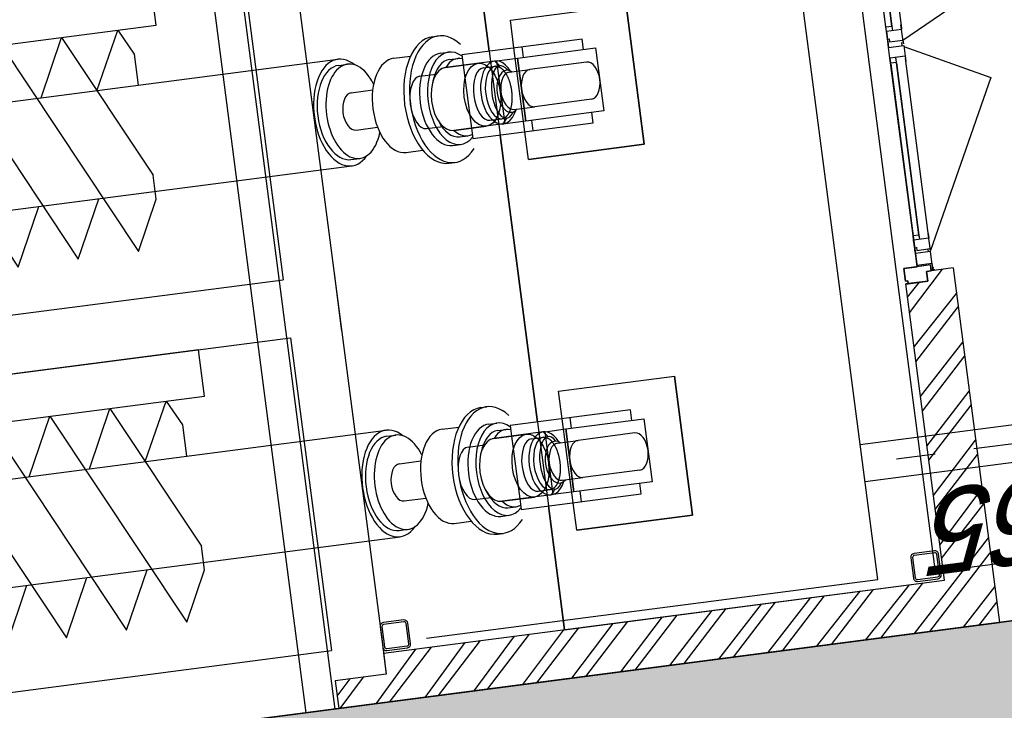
# Model space of a CAD drawing. Extents: x 117893332 to 118394757, y 454959407 to 455669244.
# Tile 209 of 256: x 118207314 to 118211527, y 455256194 to 455259149. Entities that reach past the tile are written whole.
import ezdxf

# ---------------------------------------------------------------- set-up
doc = ezdxf.new("R2010")
doc.units = 0
doc.header["$LTSCALE"] = 200
doc.linetypes.add('Tauw_HIDDEN3', pattern=[2.8, 2, -0.8])
doc.linetypes.add('Tauw_L_Center2', pattern=[6.4990000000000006, 4, -0.833, 0.833, -0.833])
doc.layers.get('0').update_dxf_attribs({"linetype": 'CONTINUOUS'})
for name, color, linetype in [('ME_N_A_EB00----aandrijving~-_-----', 135, 'CONTINUOUS'), ('ME_N_A_EB00----vijzel~-_-----', 135, 'CONTINUOUS'), ('ME_N_H_EB00----aandrijving~-_-----', 135, 'Tauw_HIDDEN3'), ('ZU_N_-_AL999---LS_pvc160_zbr34__18_^200~N_-----', 7, 'CONTINUOUS'), ('ZU_N_-_DX1AMA--_maatvoering_ANG__18_^200', 7, 'CONTINUOUS'), ('ZU_N_-_EL999---LS_pvc160_zbr34~H_-----', 2, 'Tauw_L_Center2'), ('ZU_N_-_EL999---LS_pvc160_zbr34~W_-----', 8, 'CONTINUOUS'), ('ZU_N_A_EV02----_kant verharding ov betontegels-halfsteensverband~k_-----', 253, 'CONTINUOUS'), ('ZU_N_A_HV01----_arcering verharding gv asfalt~v_-----', 253, 'CONTINUOUS'), ('ZU_N_A_HV01----_arcering verharding ov grind~v_-----', 253, 'CONTINUOUS'), ('ZU_N_A_HV02----molgoot ov betonstraatsteen~v_-----', 253, 'CONTINUOUS'), ('ZU_N_D_EB00----ONDERDEEL~-_-----', 2, 'CONTINUOUS'), ('ZU_N_D_EB00--F-METSELWERK~-_-----', 7, 'CONTINUOUS')]:
    doc.layers.add(name, color=color, linetype=linetype)
doc.layers.add('ZU_N_-_DX1AMA--_maatvoering_LIN__18_^200', color=7, linetype='CONTINUOUS', lineweight=18)
doc.styles.add('TAUW-ISOCP', font='tcb_isocp.shx')
doc.styles.add('tcb_isocp', font='tcb_isocp.shx')
doc.dimstyles.new('tzu18-dot_^200', dxfattribs={"dimscale": 200, "dimtxt": 1.8, "dimasz": 3, "dimexe": 2, "dimexo": 0, "dimgap": 0.5, "dimtad": 1, "dimdec": 0, "dimzin": 0, "dimdsep": 46, "dimtxsty": 'TAUW-ISOCP', "dimblk": 'DOTSMALL', "dimcen": 2, "dimdle": 1.5, "dimclre": 8, "dimadec": 0, "dimazin": 0, "dimtp": 1, "dimtm": 1, "dimtfac": 1, "dimtix": 1, "dimtmove": 1, "dimatfit": 3, "dimldrblk": 'DOTSMALL', "dimfxl": 1, "dimtvp": 0.5, "dimtolj": 1, "dimtzin": 0, "dimlwd": -1, "dimlwe": 5, "dimarcsym": 0})

# ---------------------------------------------------------------- blocks, each defined once
blk = doc.blocks.new('A$C5FFD7D3A')
at = {"layer": 'ME_N_A_EB00----aandrijving~-_-----', "color": 0}
for p, q in [((217.3434344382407, -1643.459353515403), (-301.5297674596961, -1643.459353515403)), ((-301.5297674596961, -1643.459353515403), (-301.5297674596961, -1688.697448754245)), ((-42.13162010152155, -1688.697448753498), (-42.09316651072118, -1643.459353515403)), ((217.3434344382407, -1688.697448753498), (217.3434344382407, -1643.459353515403)), ((-492.0225533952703, -1711.316496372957), (-421.0362957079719, -1711.316496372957)), ((-378.0176240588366, -1688.697448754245), (-237.2719112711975, -1688.697448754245)), ((-218.0267259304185, -1711.316496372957), (-166.5310254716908, -1711.316496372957)), ((-156.4222888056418, -1688.697448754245), (-67.48578113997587, -1688.697448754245)), ((-156.4222888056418, -1960.126020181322), (-156.4222888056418, -1688.697448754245)), ((-67.48578113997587, -1688.697448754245), (-67.48578113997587, -1960.126020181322)), ((-67.48578113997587, -1688.697448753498), (269.8317897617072, -1688.697448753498)), ((-67.48578113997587, -1960.12602018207), (-67.48578113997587, -1688.697448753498)), ((269.8317897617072, -1688.697448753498), (269.8317897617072, -1960.12602018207)), ((-492.0225533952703, -1937.506972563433), (-421.0362957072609, -1937.506972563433)), ((-218.0267259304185, -1937.506972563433), (-166.5310254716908, -1937.506972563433)), ((-378.0176240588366, -1960.126020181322), (-237.2719112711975, -1960.126020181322)), ((-301.5297674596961, -1960.126020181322), (-301.5297674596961, -2005.364115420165)), ((-67.48578113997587, -1960.126020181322), (-156.4222888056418, -1960.126020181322)), ((269.8317897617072, -1960.12602018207), (-67.48578113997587, -1960.12602018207)), ((-42.13162010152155, -1960.12602018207), (-42.09316651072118, -2005.364115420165)), ((217.3434344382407, -2005.364115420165), (217.3434344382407, -1960.12602018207)), ((-301.5297674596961, -2005.364115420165), (217.3434344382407, -2005.364115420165))]:
    blk.add_line(p, q, dxfattribs=at)
for centre, major_axis, ratio in [((-492.0225533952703, -1824.411734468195), (0, -113.0952380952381), 0.4919922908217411), ((-378.0176240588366, -1824.411734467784), (0, -135.7142857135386), 0.573437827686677), ((-218.0267259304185, -1824.411734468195), (0, -113.0952380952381), 0.4919922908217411), ((-166.5310254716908, -1824.411734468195), (0, -113.0952380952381), 0.4919922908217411)]:
    blk.add_ellipse(centre, major_axis=major_axis, ratio=ratio, start_param=3.141592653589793, end_param=6.283185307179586, dxfattribs=at)
blk.add_ellipse((-237.2719112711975, -1824.411734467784), major_axis=(0, 135.714285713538), ratio=0.5734378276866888, dxfattribs=at)
at = {"layer": 'ME_N_A_EB00----aandrijving~-_-----', "color": 0, "extrusion": (0, 0, -1)}
for major_axis, ratio, start_param, end_param in [((1.517552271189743e-11, 113.0952380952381), 0.4919922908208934, -2.726707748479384e-13, 0.1826891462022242), ((-1.573135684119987e-11, 113.0952380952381), 0.4919922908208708, 2.958903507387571, 3.141592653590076)]:
    blk.add_ellipse((-166.5310254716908, -1824.411734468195), major_axis=major_axis, ratio=ratio, start_param=start_param, end_param=end_param, dxfattribs=at)
at = {"layer": 'ME_N_A_EB00----vijzel~-_-----', "color": 0}
for p, q in [((-2768.542281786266, -1349.411734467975), (-2301.544864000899, -2299.411734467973)), ((-2509.144134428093, -1349.41173446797), (-2042.146716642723, -2299.41173446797)), ((-2370.275796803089, -1594.602210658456), (-2249.745987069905, -1349.411734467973)), ((-2249.745987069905, -1349.411734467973), (-1782.748569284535, -2299.411734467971)), ((-2110.877649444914, -1594.602210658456), (-1990.347839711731, -1349.411734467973)), ((-1990.347839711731, -1349.411734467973), (-1678.349093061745, -1984.102201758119)), ((-1869.818029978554, -1594.602210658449), (-1747.222791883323, -1349.41173446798)), ((-1747.222791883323, -1349.41173446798), (-1691.96180524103, -1459.933707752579)), ((-1691.96180524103, -1459.933707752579), (-1691.96180524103, -1594.602210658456)), ((-415.4295346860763, -1550.98294676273), (-390.761819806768, -1550.98294676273)), ((-5331.714444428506, -1594.602210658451), (-830.1898692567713, -1594.602210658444)), ((-830.1898692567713, -1620.766294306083), (-792.2566484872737, -1620.766294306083)), ((-592.4913488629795, -1621.248708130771), (-520.2862921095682, -1621.248708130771)), ((-390.761819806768, -1625.356812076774), (-356.3940225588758, -1625.356812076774)), ((-356.3940225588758, -1657.373211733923), (-321.5395914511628, -1657.373211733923)), ((-164.6547730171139, -1688.697448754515), (-377.9018956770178, -1688.697448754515)), ((-164.6547730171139, -1688.697448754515), (-146.2232511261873, -1711.316496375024)), ((-792.2566484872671, -1744.079807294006), (-699.4690377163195, -1743.85573421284)), ((-110.3466191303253, -1743.597393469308), (-21.41011146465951, -1743.597393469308)), ((223.7561200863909, -1743.597393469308), (-21.41011146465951, -1743.597393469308)), ((-792.2566484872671, -1904.743661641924), (-699.524456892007, -1904.743661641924)), ((-164.6547730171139, -1960.126020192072), (-146.2232511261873, -1937.506972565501)), ((-110.3466191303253, -1904.261247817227), (-21.41011146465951, -1904.261247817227)), ((223.7561200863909, -1904.261247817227), (-21.41011146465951, -1904.261247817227)), ((-164.6547730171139, -1960.126020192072), (-377.9018956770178, -1960.126020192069)), ((-356.3940225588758, -1990.485429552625), (-321.5395914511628, -1990.967843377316)), ((-5331.714444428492, -2054.221258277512), (-830.1898692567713, -2054.221258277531)), ((-2560.943011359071, -2299.411734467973), (-2440.413201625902, -2054.221258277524)), ((-2301.544864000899, -2299.411734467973), (-2181.015054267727, -2054.221258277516)), ((-2042.146716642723, -2299.41173446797), (-1921.616906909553, -2054.221258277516)), ((-830.1898692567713, -2027.092346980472), (-792.2566484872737, -2027.092346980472)), ((-592.4913488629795, -2027.574760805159), (-519.6694701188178, -2027.574760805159)), ((-390.761819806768, -2023.466656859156), (-356.3940225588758, -2023.466656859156)), ((-1782.748569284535, -2299.411734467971), (-1678.349093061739, -2087.034751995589)), ((-415.4295346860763, -2096.875694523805), (-390.761819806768, -2096.875694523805))]:
    blk.add_line(p, q, dxfattribs=at)
at = {"layer": 'ME_N_A_EB00----vijzel~-_-----'}
blk.add_line((-1678.349093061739, -2087.034751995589), (-1678.349093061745, -1984.102201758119), dxfattribs=at)
at = {"layer": 'ME_N_A_EB00----vijzel~-_-----', "color": 0}
for centre, major_axis, ratio, start_param, end_param in [((-415.4295346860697, -1823.929320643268), (8.324692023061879e-12, -272.9463738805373), 0.5735764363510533, 3.141592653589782, 6.283185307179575), ((-390.761819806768, -1823.929320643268), (-1.657759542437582e-11, 272.946373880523), 0.5735764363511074, -0.6064697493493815, 3.748062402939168), ((-830.1898692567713, -1824.411734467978), (-6.058611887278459e-12, 229.8095238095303), 0.5735764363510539, -0.5435866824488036, 3.699767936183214), ((-830.1898692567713, -1823.929320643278), (0, -203.1630263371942), 0.5735764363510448, 3.141592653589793, 6.283185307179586), ((-792.2566484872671, -1823.929320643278), (-2.291034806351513e-12, 203.1630263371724), 0.573576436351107, -1.031086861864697, 4.169909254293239), ((-592.4913488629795, -1824.411734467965), (0, -203.1630263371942), 0.5735764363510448, 3.141592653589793, 6.283185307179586), ((-390.761819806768, -1824.411734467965), (-1.282295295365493e-11, 199.054922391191), 0.5735764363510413, -1.123545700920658e-13, 1.570796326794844), ((-356.3940225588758, -1824.411734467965), (8.521566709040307e-12, 199.0549223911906), 0.5735764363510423, -0.501264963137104, 1.570796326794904), ((-356.3940225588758, -1823.929320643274), (5.138933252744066e-12, 166.556108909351), 0.5735764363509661, -8.415490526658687e-14, 1.045903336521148), ((-321.5395914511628, -1824.411734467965), (2.357359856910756e-11, 166.5561089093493), 0.5735764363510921, -0.2110178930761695, 0.6183669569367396), ((-164.6547730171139, -1824.411734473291), (-3.806955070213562e-12, 135.7142857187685), 0.5735764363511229, -0.8992071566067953, 4.033312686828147), ((-377.9018956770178, -1824.411734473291), (0, -135.7142857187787), 0.5735764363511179, 3.141592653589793, 6.283185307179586), ((-146.2232511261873, -1824.411734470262), (5.692255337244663e-12, 113.0952380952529), 0.4399999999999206, -0.6598227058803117, 3.79224408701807), ((-121.4537714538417, -1824.693695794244), (-6.761437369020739e-14, 90.19422915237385), 0.5735764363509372, -0.4530195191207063, 3.631917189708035), ((-792.2566484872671, -1824.411734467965), (0, -80.33192717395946), 0.5735764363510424, 3.141592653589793, 6.283185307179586), ((-110.3466191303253, -1823.929320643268), (0, -80.33192717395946), 0.5735764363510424, 3.141592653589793, 6.283185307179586), ((-21.41011146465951, -1823.929320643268), (0, -80.33192717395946), 0.5735764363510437, 3.141592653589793, 6.283185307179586), ((223.7561200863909, -1823.929320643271), (0, 80.33192717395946), 0.5735764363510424, 3.141592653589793, 6.283185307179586), ((-390.761819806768, -1824.411734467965), (8.798180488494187e-12, 199.054922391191), 0.5735764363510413, 1.570796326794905, 3.141592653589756), ((-356.3940225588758, -1824.411734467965), (1.177511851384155e-11, 199.0549223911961), 0.5735764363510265, 1.570796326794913, 3.642857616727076), ((-356.3940225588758, -1823.929320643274), (1.344284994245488e-11, 166.556108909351), 0.5735764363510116, 2.121418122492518, 3.141592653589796), ((-321.5395914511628, -1824.411734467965), (9.534080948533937e-12, 166.5561089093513), 0.5735764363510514, 2.523225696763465, 3.352610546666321)]:
    blk.add_ellipse(centre, major_axis=major_axis, ratio=ratio, start_param=start_param, end_param=end_param, dxfattribs=at)
at = {"layer": 'ME_N_H_EB00----aandrijving~-_-----', "color": 0}
blk.add_line((-301.5297674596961, -1688.697448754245), (-301.5297674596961, -1960.126020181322), dxfattribs=at)
at = {"layer": 'ME_N_H_EB00----aandrijving~-_-----', "color": 0, "extrusion": (0, 0, -1)}
blk.add_ellipse((-166.5310254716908, -1824.411734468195), major_axis=(1.107901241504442e-16, 113.0952380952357), ratio=0.4919922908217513, start_param=0.1826891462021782, end_param=2.958903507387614, dxfattribs=at)
blk = doc.blocks.new('A$C771F1ADE')
at = {"layer": 'ZU_N_D_EB00--F-METSELWERK~-_-----'}
h = blk.add_hatch(dxfattribs=at)
h.set_pattern_fill('10300013,O', color=256, scale=75000, angle=180)
h.set_pattern_definition([(315, (-1759.999999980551, -8817.53175473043), (106.0660171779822, 106.0660171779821), []), (315, (-1706.967499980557, -8817.53175473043), (106.0660171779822, 106.0660171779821), [])])
h.paths.add_polyline_path([(-2524.999999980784, -10242.53175473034), (-994.9999999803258, -10242.53175473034), (-994.9999999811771, -10127.53175473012), (-1036.99999998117, -10127.53175473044), (-1036.999999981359, -10032.5317547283), (-2314.999999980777, -10032.5317547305), (-2314.999999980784, -7612.531754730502), (-2404.999999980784, -7612.531754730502), (-2404.999999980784, -7392.531754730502), (-2524.999999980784, -7392.531754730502)])
for p, q in [((-2275.000000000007, -2000.000000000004), (-2275.000000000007, -7392.531754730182)), ((-925.0000000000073, -2000.000000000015), (-925.0000000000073, -7392.531754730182)), ((-675.0000000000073, -2000.000000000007), (-675.0000000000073, -7392.531754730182)), ((-925.0000000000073, -7249.999999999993), (-2525.000000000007, -7249.999999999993)), ((674.9999999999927, -7249.999999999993), (-925.0000000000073, -7249.999999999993)), ((-2525.000000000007, -7382.531754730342), (-2525.000000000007, -10242.53175473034)), ((-2405.000000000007, -7392.531754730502), (-2525.000000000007, -7392.531754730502)), ((-2404.999999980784, -7392.531754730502), (-2524.999999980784, -7392.531754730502)), ((-2524.999999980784, -7392.531754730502), (-2524.999999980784, -10242.5317547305)), ((-2405.000000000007, -7612.531754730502), (-2405.000000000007, -7392.531754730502)), ((-2404.999999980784, -7612.531754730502), (-2404.999999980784, -7392.531754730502)), ((-925.0000000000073, -7392.531754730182), (-2275.000000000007, -7392.531754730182)), ((674.9999999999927, -7392.531754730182), (-675.0000000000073, -7392.531754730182)), ((-2275.000000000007, -7612.531754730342), (-2405.000000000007, -7612.531754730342)), ((-2314.999999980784, -7612.531754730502), (-2404.999999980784, -7612.531754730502)), ((-2314.999999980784, -7612.531754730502), (-2314.999999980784, -10032.5317547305)), ((-2275.000000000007, -7612.531754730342), (-2305.000000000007, -7612.531754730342)), ((2274.999999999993, -7612.531754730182), (-2275.000000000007, -7612.531754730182)), ((-675.0000000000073, -7612.531754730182), (-925.0000000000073, -7612.531754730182)), ((-2525.000000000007, -7803.417097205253), (-2525.000000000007, -10000)), ((-2275.000000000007, -7803.417097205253), (-2275.000000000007, -9750)), ((-2314.999999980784, -8393.097998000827), (-1780.952380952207, -8393.097998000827)), ((-1419.047619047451, -8393.097998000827), (-1780.952380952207, -8393.097998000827)), ((-1419.047619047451, -8393.097998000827), (-180.952380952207, -8393.097998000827)), ((180.952380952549, -8393.097998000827), (-180.952380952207, -8393.097998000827)), ((180.952380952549, -8393.097998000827), (1419.047619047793, -8393.097998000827)), ((-1899.999999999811, -8500.000000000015), (-1780.952380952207, -8500.000000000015)), ((-1899.999999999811, -8500.000000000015), (-1899.999999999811, -9000.000000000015)), ((-1780.952380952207, -8500.000000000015), (-1419.047619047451, -8500.000000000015)), ((-1419.047619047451, -8500.000000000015), (-1299.999999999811, -8500.000000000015)), ((-1299.999999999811, -8500.000000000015), (-1299.999999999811, -9000.000000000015)), ((-299.9999999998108, -8500.000000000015), (-180.952380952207, -8500.000000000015)), ((-299.9999999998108, -8500.000000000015), (-299.9999999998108, -9000.000000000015)), ((-180.952380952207, -8500.000000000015), (180.952380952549, -8500.000000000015)), ((180.952380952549, -8500.000000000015), (300.0000000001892, -8500.000000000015)), ((300.0000000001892, -8500.000000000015), (300.0000000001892, -9000.000000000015)), ((-1899.999999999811, -9000.000000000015), (-1299.999999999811, -9000.000000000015)), ((-299.9999999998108, -9000.000000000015), (300.0000000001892, -9000.000000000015)), ((-2275.000000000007, -9750), (2274.999999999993, -9750)), ((-2275.000000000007, -10000), (2274.999999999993, -10000)), ((-2275.000000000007, -11150), (-2275.000000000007, -10000)), ((-2314.999999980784, -10032.5317547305), (-1036.999999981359, -10032.5317547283)), ((-1036.999999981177, -10127.53175473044), (-1036.999999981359, -10032.5317547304)), ((-94.11275221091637, -10090.05873803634), (-969.9999999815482, -10090.05873803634)), ((64.47795821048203, -10090.05873803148), (941.9999999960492, -10090.05873802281)), ((-994.9999999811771, -10127.53175473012), (-1036.999999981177, -10127.53175473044)), ((-994.9999999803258, -10242.53175472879), (-994.9999999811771, -10127.53175473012)), ((-94.11275221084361, -10115.35821639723), (-848.4740134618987, -10115.35821639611)), ((-835.0182480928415, -10115.35821639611), (-94.11275221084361, -10115.35821639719)), ((807.0182481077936, -10115.35821638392), (64.47795821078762, -10115.35821639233)), ((64.47795821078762, -10115.35821639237), (820.4740134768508, -10115.35821638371)), ((-855.0182480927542, -10155.05320674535), (-80.65698684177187, -10155.05320674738)), ((827.0182481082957, -10155.05320673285), (51.02219284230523, -10155.05320674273)), ((-994.9999999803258, -10242.53175473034), (-2525.000000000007, -10242.53175473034))]:
    blk.add_line(p, q, dxfattribs=at)
for points in [[(-2525.000000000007, -1275.000000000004), (-2525.000000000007, -7392.531754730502)], [(2274.999999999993, -7375), (-2525.000000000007, -7375)], [(1419.047619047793, -8393.097998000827), (180.952380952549, -8393.097998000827), (-180.952380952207, -8393.097998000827), (-1419.047619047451, -8393.097998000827), (-1780.952380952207, -8393.097998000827), (-2314.999999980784, -8393.097998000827), (-2314.999999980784, -10032.5317547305), (-1036.999999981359, -10032.5317547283), (-1036.999999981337, -10042.53175473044), (-1024.999999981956, -10042.53175473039), (-1024.999999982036, -10032.53175473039), (-969.9999999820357, -10032.53175472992), (-969.9999999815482, -10090.05320674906), (-913.2194256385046, -10090.05320674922), (-893.2194256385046, -10090.05320674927), (-855.0182480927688, -10090.05320674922), (-835.0182480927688, -10090.05320674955), (-835.0182480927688, -10090.05873803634), (-90.45175280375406, -10090.05873803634), (-90.45175280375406, -10090.05320674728), (-70.45175280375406, -10090.05320674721), (-24.68244952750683, -10090.053206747), (3.432191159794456, -10090.05320674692), (44.47795821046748, -10090.05320674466), (64.47795821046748, -10090.05320674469), (64.47795821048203, -10090.05873803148), (807.0182481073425, -10090.05873802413)], [(-980.2194256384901, -10155.05320674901), (-912.2306440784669, -10155.05320674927), (-913.2194256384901, -10155.05320674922), (-913.2194256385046, -10090.05320674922), (-963.2194256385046, -10090.05320674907), (-963.2194256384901, -10155.05320674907), (-980.2194256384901, -10155.05320674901)], [(-969.9999999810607, -10147.53175472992), (-969.9999999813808, -10100.24341505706)], [(-913.2194256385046, -10090.05320674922), (-893.2194256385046, -10090.05320674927)], [(-910.9025456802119, -10090.05873803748), (-898.6338279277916, -10090.05873803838)], [(-887.0476434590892, -10097.4573131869), (-900.4479799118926, -10097.45731318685), (-900.447979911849, -10155.05320674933), (-909.0161387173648, -10155.05320674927)], [(-28.68302039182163, -10155.05320674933), (-208.2210863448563, -10507.03474291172), (-908.6119704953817, -10155.05320674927), (-835.0182480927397, -10155.05320674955), (-855.0182480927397, -10155.05320674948), (-855.0182480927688, -10090.05320674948), (-835.0182480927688, -10090.05320674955), (-835.018248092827, -10115.35821640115), (-855.018248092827, -10115.35821640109)], [(-855.0182480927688, -10090.05320674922), (-888.0512680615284, -10090.05320674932), (-888.0512680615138, -10097.4573131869)], [(-70.45175280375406, -10090.05320674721), (-90.45175280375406, -10090.05320674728), (-90.45175280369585, -10115.35821639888), (-70.45175280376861, -10115.35821639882)], [(3.432191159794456, -10090.05320674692), (-23.95398790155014, -10090.05320674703)], [(12.44856284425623, -10097.45731318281), (-0.9517736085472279, -10097.45731318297), (-0.9517736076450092, -10155.05320674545), (-16.55067858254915, -10155.05320674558)], [(-16.14651036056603, -10155.05320674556), (64.47795821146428, -10155.05320674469), (44.47795821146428, -10155.05320674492), (44.47795821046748, -10090.05320674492), (64.47795821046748, -10090.05320674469), (64.47795821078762, -10115.35821639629), (44.47795821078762, -10115.35821639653)], [(-0.9517736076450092, -10155.05320674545), (178.5862923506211, -10507.03474290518), (880.6119705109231, -10155.05320673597), (807.0182481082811, -10155.05320673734), (827.0182481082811, -10155.05320673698), (827.0182481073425, -10090.05320673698), (807.0182481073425, -10090.05320673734), (807.0182481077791, -10115.35821638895), (827.0182481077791, -10115.35821638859)], [(44.47795821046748, -10090.05320674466), (11.44493824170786, -10090.05320674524), (11.44493824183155, -10097.45731318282)], [(-913.2194256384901, -10146.46949298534), (-904.2607861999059, -10146.46949298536), (-905.8613514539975, -10146.4694929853)], [(-10.55365144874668, -10147.64910030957), (-23.95398790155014, -10147.64910030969)], [(-910.9025456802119, -10155.05320674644), (-898.6338279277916, -10155.05320674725)], [(-70.11218134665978, -10155.05320674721), (-91.06259269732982, -10155.05320674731)]]:
    blk.add_lwpolyline(points, dxfattribs=at)
for points in [[(-1125.000000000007, -3244.618814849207), (-1125.000000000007, -6994.618814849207), (-925.0000000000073, -6994.618814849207), (-925.0000000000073, -3244.618814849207)], [(474.9999999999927, -3244.618814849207), (474.9999999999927, -6994.618814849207), (674.9999999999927, -6994.618814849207), (674.9999999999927, -3244.618814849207)], [(-1299.999999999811, -9000), (-1899.999999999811, -9000), (-1899.999999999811, -8500.000000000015), (-1780.952380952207, -8500.000000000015), (-1419.047619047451, -8500.000000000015), (-1299.999999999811, -8500.000000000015)], [(300.0000000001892, -9000), (-299.9999999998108, -9000.000000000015), (-299.9999999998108, -8500.000000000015), (-180.952380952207, -8500.000000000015), (180.952380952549, -8500.000000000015), (300.0000000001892, -8500.000000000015)], [(-994.9999999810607, -10147.53175473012), (-969.9999999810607, -10147.53175472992), (-969.9999999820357, -10032.53175472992), (-1024.999999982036, -10032.53175473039), (-1024.999999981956, -10042.53175473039), (-1036.999999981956, -10042.53175473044), (-1036.999999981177, -10127.53175473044), (-994.9999999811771, -10127.53175473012)], [(-24.68244952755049, -10155.05320674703), (-70.11218134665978, -10155.05320674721), (-70.11218134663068, -10090.05320674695), (-24.68244952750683, -10090.053206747)]]:
    blk.add_lwpolyline(points, close=True, dxfattribs=at)
for points in [[(-2244.999999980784, -7732.531754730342), (-2200.999999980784, -7732.531754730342, 0.414213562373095), (-2184.999999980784, -7716.531754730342), (-2184.999999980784, -7628.531754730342, 0.414213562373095), (-2200.999999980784, -7612.531754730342), (-2288.999999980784, -7612.531754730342, 0.4142135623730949), (-2304.999999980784, -7628.531754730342), (-2304.999999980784, -7716.531754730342, 0.414213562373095), (-2288.999999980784, -7732.531754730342)], [(-2244.999999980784, -7724.531754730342), (-2200.999999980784, -7724.531754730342, 0.4142135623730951), (-2192.999999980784, -7716.531754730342), (-2192.999999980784, -7628.531754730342, 0.4142135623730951), (-2200.999999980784, -7620.531754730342), (-2288.999999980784, -7620.531754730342, 0.4142135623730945), (-2296.999999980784, -7628.531754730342), (-2296.999999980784, -7716.531754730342, 0.4142135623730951), (-2288.999999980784, -7724.531754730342)], [(-2244.999999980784, -10022.5317547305), (-2200.999999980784, -10022.5317547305, 0.414213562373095), (-2184.999999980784, -10006.5317547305), (-2184.999999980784, -9918.531754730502, 0.414213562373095), (-2200.999999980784, -9902.531754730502), (-2288.999999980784, -9902.531754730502, 0.4142135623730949), (-2304.999999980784, -9918.531754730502), (-2304.999999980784, -10006.5317547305, 0.414213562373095), (-2288.999999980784, -10022.5317547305)], [(-2244.999999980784, -10014.5317547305), (-2200.999999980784, -10014.5317547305, 0.4142135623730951), (-2192.999999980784, -10006.5317547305), (-2192.999999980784, -9918.531754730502, 0.4142135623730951), (-2200.999999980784, -9910.531754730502), (-2288.999999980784, -9910.531754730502, 0.4142135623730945), (-2296.999999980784, -9918.531754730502), (-2296.999999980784, -10006.5317547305, 0.4142135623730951), (-2288.999999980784, -10014.5317547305)]]:
    blk.add_lwpolyline(points, format="xyb", close=True, dxfattribs=at)
for centre in [(-986.9838514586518, -10159.31241042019), (-985.7986727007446, -10161.55850489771), (-984.6134939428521, -10163.80459937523)]:
    blk.add_arc(centre, 7.552685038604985, 56.21020881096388, 179.4276088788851, dxfattribs=at)
at = {"layer": 'ZU_N_D_EB00--F-METSELWERK~-_-----', "rotation": 270}
for p in [(224.4117344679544, -8576.911652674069), (1824.411734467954, -8576.911652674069)]:
    blk.add_blockref('A$C5FFD7D3A', p, dxfattribs=at)
blk = doc.blocks.new('*D260')
at = {"layer": 'ZU_N_-_DX1AMA--_maatvoering_ANG__18_^200', "transparency": 16777216}
for start, end in [(81.44579739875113, 94.4721517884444), (55.36741433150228, 71.19797776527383)]:
    blk.add_arc((118197478.4223946, 455230764.0291032), 8397.721269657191, start, end, dxfattribs=at)
for points in [[(118196831.0725284, 455239064.5696213), (118196816.1553243, 455239207.794888), (118196393.9381263, 455239091.4306424)], [(118202293.3751332, 455237731.9562287), (118202208.5177236, 455237615.6152641), (118202599.9693222, 455237419.2135177)]]:
    blk.add_solid(points, dxfattribs=at)
at = {"layer": 'ZU_N_-_DX1AMA--_maatvoering_ANG__18_^200', "transparency": 16777216, "insert": (118199464.2062405, 455238923.5869981), "char_height": 360, "attachment_point": 5, "rotation": 346.3218875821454, "style": 'TAUW-ISOCP'}
blk.add_mtext('\\A1;45.00°', dxfattribs=at)
blk = doc.blocks.new('_DotSmall')
at = {"color": 0, "linetype": 'ByBlock', "const_width": 0.5}
blk.add_lwpolyline([(-0.0625, 0, 1), (0.0625, 0, 1)], format="xyb", close=True, dxfattribs=at)
blk = doc.blocks.new('*D264')
at = {"layer": 'ZU_N_-_DX1AMA--_maatvoering_LIN__18_^200', "color": 0, "transparency": 16777216}
blk.add_line((118214687.395507, 455249478.3887108), (118199375.6304438, 455367110.2155476), dxfattribs=at)
at = {"layer": 'ZU_N_-_DX1AMA--_maatvoering_LIN__18_^200', "color": 8, "lineweight": 5, "transparency": 16777216}
for p, q in [((118199860.5893249, 455366870.8102841), (118199017.7000448, 455366761.0940365)), ((118213607.3584295, 455249640.3345164), (118215045.325906, 455249827.5102218))]:
    blk.add_line(p, q, dxfattribs=at)
at = {"layer": 'ZU_N_-_DX1AMA--_maatvoering_LIN__18_^200', "color": 0, "transparency": 16777216, "xscale": 600, "yscale": 600, "zscale": 600}
for p, rotation in [((118199414.3538255, 455366812.7252121), 97.41631319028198), ((118214648.6721253, 455249775.8790463), 277.416313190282)]:
    blk.add_blockref('_DotSmall', p, dxfattribs=dict(at, rotation=rotation))
at = {"layer": 'ZU_N_-_DX1AMA--_maatvoering_LIN__18_^200', "color": 0, "transparency": 16777216, "insert": (118211935.318107, 455268451.5715182), "char_height": 360, "attachment_point": 5, "rotation": 97.41631319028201, "style": 'TAUW-ISOCP'}
blk.add_mtext('\\A1;118024', dxfattribs=at)
blk = doc.blocks.new('*D265')
at = {"layer": 'ZU_N_-_DX1AMA--_maatvoering_LIN__18_^200', "color": 0, "transparency": 16777216}
blk.add_line((118213544.9120283, 455251127.9810395), (118198463.3267481, 455366991.4638439), dxfattribs=at)
at = {"layer": 'ZU_N_-_DX1AMA--_maatvoering_LIN__18_^200', "color": 8, "lineweight": 5, "transparency": 16777216}
for p, q in [((118198948.2856293, 455366752.0585803), (118198105.3963491, 455366642.3423328)), ((118211639.7013319, 455251182.5165895), (118213902.8424273, 455251477.1025505))]:
    blk.add_line(p, q, dxfattribs=at)
at = {"layer": 'ZU_N_-_DX1AMA--_maatvoering_LIN__18_^200', "color": 0, "transparency": 16777216, "xscale": 600, "yscale": 600, "zscale": 600}
for p, rotation in [((118198502.0501298, 455366693.9735084), 97.41631319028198), ((118213506.1886466, 455251425.471375), 277.416313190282)]:
    blk.add_blockref('_DotSmall', p, dxfattribs=dict(at, rotation=rotation))
at = {"layer": 'ZU_N_-_DX1AMA--_maatvoering_LIN__18_^200', "color": 0, "transparency": 16777216, "insert": (118211029.0314439, 455268286.5942804), "char_height": 360, "attachment_point": 5, "rotation": 97.41631319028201, "style": 'TAUW-ISOCP'}
blk.add_mtext('\\A1;116241', dxfattribs=at)

msp = doc.modelspace()

# ---------------------------------------------------------------- hatches: boundary and pattern name
at = {"layer": 'ZU_N_A_HV01----_arcering verharding gv asfalt~v_-----'}
h = msp.add_hatch(dxfattribs=at)
h.set_pattern_fill('ASFALT', color=256, scale=3000)
h.set_pattern_definition([(157.416313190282, (118248804.6750337, 455213277.5848131), (-144.0121693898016, -346.2448484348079), []), (217.416313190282, (118248804.6750337, 455213277.5848131), (227.8507499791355, -297.8406213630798), [])])
h.paths.add_polyline_path([(118253562.4644317, 455173882.7550641, -0.413670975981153), (118245855.7562277, 455163886.7559816), (118232779.448046, 455162183.4266028, -0.2396013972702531), (118226539.3488066, 455164396.4313046), (118222931.5859316, 455163926.7441258), (118222383.7487684, 455168135.4742161), (118218106.8741981, 455167574.5760993), (118214434.7360406, 455164219.5352659), (118215506.4412013, 455155986.2169401), (118286398.3345948, 455165213.991818), (118285827.6629735, 455169598.1464381), (118269443.6465182, 455167465.4905022, -0.4142135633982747), (118257765.8233637, 455176453.3294046), (118256227.8597453, 455188268.6539, -0.4142135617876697), (118265215.698611, 455199946.4769887), (118292266.1138908, 455203467.5444995), (118291600.0729585, 455208584.3784367), (118288512.0832502, 455208182.4244898, -0.4142135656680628), (118286360.315439, 455209838.5329916), (118282082.5253519, 455242702.4295251), (118277103.5895731, 455242054.3371087, -0.4142135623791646), (118269661.0073064, 455247782.5220213), (118267518.7053234, 455264240.6439259), (118262945.7468947, 455263645.3963049), (118267639.6027709, 455227475.8892438), (118267223.0791646, 455227421.9624292), (118267223.0953798, 455227421.8374796), (118252708.3945412, 455225558.9908816), (118252749.7655286, 455225241.1604559), (118251437.4330616, 455225070.8540304), (118250715.0444016, 455230620.5667782), (118243327.2569473, 455287376.853917), (118243629.7457429, 455287416.2279319), (118243124.354806, 455290872.4482069), (118240928.7488096, 455307740.0890951, -0.4142135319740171), (118245603.8051835, 455313814.3496923), (118274546.4505115, 455317581.7228291), (118274030.151141, 455321548.2621741), (118245583.3097502, 455317845.426291, -0.4142135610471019), (118239509.0486006, 455322520.4825709), (118233549.7710685, 455368302.3163094, 0.4142135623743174), (118222813.3463366, 455376565.6076621), (118207809.9167748, 455374612.6583502, 0.4142135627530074), (118199546.6254238, 455363876.233606), (118205505.9032047, 455318094.3984217, -0.4142123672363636), (118200830.8688669, 455312020.1400964), (118163460.5556403, 455307155.6086541), (118165370.8677974, 455292480.2047596), (118168069.5899988, 455292831.4889433), (118168020.6380423, 455293207.5597649, -0.4142128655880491), (118177008.4523232, 455304885.379675), (118193278.4294503, 455307003.2308075, -0.1343417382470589), (118196112.2678289, 455306610.6909133), (118204322.7715568, 455303093.5020068), (118205538.0756343, 455305921.5248985, -0.2648123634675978), (118209818.1357149, 455309156.2414026), (118230144.221444, 455311802.0275834, -0.4142136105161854), (118236218.4835087, 455307126.9714311), (118240860.0830218, 455271468.1296604, -0.4142135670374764), (118236185.026669, 455265393.868468), (118214172.9505057, 455262528.6259582), (118214897.7231318, 455256960.5985169, -0.4142135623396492), (118212810.3363711, 455254248.4745319), (118211683.2549989, 455254101.7658931), (118212034.0112402, 455251407.0995864), (118215577.2140856, 455248630.0588531), (118219142.1158661, 455249094.050086), (118218436.6095952, 455254511.7740204, -0.4142294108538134), (118220523.9794215, 455257224.0278775), (118236969.7760967, 455259364.7257031, -0.4142130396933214), (118243044.0360546, 455254689.6790598), (118246252.6892428, 455230039.716037)])
h.paths.add_polyline_path([(118261528.7105488, 455214269.2460867, -0.4142135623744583), (118263616.0973097, 455216981.3700716), (118275257.8857749, 455218496.745074, -0.414213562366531), (118277970.0097599, 455216409.3583131), (118278976.6705481, 455208675.7399464, -0.4142135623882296), (118276889.283787, 455205963.6159614), (118274097.8328038, 455205600.2615634, -0.4142135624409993), (118272506.4212083, 455206825.0918127), (118272485.2704835, 455206987.5811397), (118269242.6258282, 455206565.4962798), (118269263.7765531, 455206403.0069523, -0.4142135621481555), (118268038.9463059, 455204811.595358), (118265247.4953238, 455204448.240958, -0.4142135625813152), (118262535.371337, 455206535.6277188)], flags=16)
h.paths.add_polyline_path([(118241537.8751546, 455300913.520497), (118240100.0229776, 455300726.2209592), (118239912.72344, 455302164.0731364), (118241350.575617, 455302351.3726742)], flags=16)
h.paths.add_polyline_path([(118240440.7304615, 455309039.881115), (118239002.8782845, 455308852.5815772), (118238815.5787469, 455310290.4337544), (118240253.430924, 455310477.7332923)], flags=16)
h.paths.add_polyline_path([(118229627.9109464, 455315768.5622057), (118215546.7017315, 455313935.6554853, -0.4142135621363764), (118209472.4405793, 455318610.7117853), (118204138.0194814, 455359592.1202821, -0.4142394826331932), (118213125.739277, 455371270.8578054), (118217290.6037433, 455371812.9851407, -0.4142135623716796), (118228968.4268994, 455362825.1463385), (118234302.9672465, 455321842.823391, -0.4142135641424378)], flags=16)
h.paths.add_polyline_path([(118229573.6982125, 455316185.0486755), (118215492.4889975, 455314352.1419551, -0.4142135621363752), (118209888.927049, 455318664.9245196), (118204554.5035642, 455359646.3513534, -0.4142400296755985), (118213179.9520113, 455370854.3713357), (118217344.8164798, 455371396.4986713, -0.4142135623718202), (118228551.94043, 455362770.933602), (118233886.4807771, 455321788.6106545, -0.4142135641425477)], flags=0)
h.paths.add_polyline_path([(118232786.1213894, 455366810.1098367), (118231546.5936505, 455366648.6447184), (118231359.294113, 455368086.4968955), (118232598.8218518, 455368247.9620139)], flags=0)
at = {"layer": 'ZU_N_A_HV01----_arcering verharding ov grind~v_-----'}
h = msp.add_hatch(dxfattribs=at)
h.set_pattern_fill('BETONTEGELSHALF', color=256, scale=1200, angle=-1.272221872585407e-14)
h.set_pattern_definition([(97.41631319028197, (118248804.6750337, 455213277.5848131), (-356.9884025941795, -46.46805798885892), [359.9999999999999, 0]), (187.416313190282, (118248804.6750337, 455213277.5848131), (-46.4680579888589, 356.9884025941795), [360, -360]), (187.416313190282, (118248424.4526021, 455213409.6109564), (-46.4680579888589, 356.9884025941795), [360, -360]), (97.41631319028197, (118248626.1808324, 455213254.3507841), (-356.9884025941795, -46.46805798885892), [359.9999999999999, 0])])
h.paths.add_polyline_path([(118200801.9615175, 455302420.88032), (118198511.6281368, 455303421.6205487), (118199145.9065078, 455304854.2322896), (118198306.6157075, 455305213.7649494), (118197382.3708734, 455303095.1089246, 0.4192254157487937), (118170441.839016, 455289326.5999028), (118168557.7335578, 455289081.3518189), (118169614.471799, 455280963.0160623), (118170454.8091771, 455281078.3150754, -53.72920872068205), (118170651.4084765, 455279579.4188662), (118169809.2938915, 455279466.3056211), (118169870.2272458, 455278998.1883432, 0.3918790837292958), (118192972.3803732, 455261879.8769965, 0.07468228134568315), (118199066.6330224, 455263483.9611459), (118200598.7461937, 455251713.582583, 0.07494301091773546), (118194298.7892877, 455251694.8114828, 0.1709835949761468), (118181916.0576355, 455245069.6703822), (118180796.6019252, 455245862.3819072), (118180020.7931575, 455244852.2205306), (118178738.244072, 455243182.2451404), (118179783.2744071, 455242311.6455807, 0.4135180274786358), (118185962.2987214, 455213106.9511361, 0.1098393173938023), (118194551.0267726, 455209880.7675468), (118195081.2769297, 455205807.1487063), (118193855.9284048, 455205647.6489412), (118193809.7130155, 455205117.1230389, 0.3611198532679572), (118177310.2531725, 455183679.5142463), (118176809.2365424, 455183499.0262088), (118177283.4726309, 455179855.7324923), (118177813.9985333, 455179809.517103, 0.361119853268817), (118199251.6073259, 455163310.05726), (118199432.0953635, 455162809.0406299), (118203075.3890799, 455163283.2767184), (118203121.6044692, 455163813.8026208, 0.361119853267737), (118219621.0643122, 455185251.4114133), (118220122.0809423, 455185431.8994509), (118219647.8448538, 455189075.1931673), (118219117.3189514, 455189121.4085566, 0.3611198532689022), (118197679.7101588, 455205620.8683997), (118197499.2221212, 455206121.8850298), (118196271.2376513, 455205962.0421522), (118195779.0112249, 455209743.54569, 0.04715110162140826), (118199755.8306789, 455209792.0091508, 0.3598318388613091), (118218572.6686603, 455229059.5411497, 0.3785073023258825), (118201837.6150388, 455251492.7467984), (118201348.8822944, 455255247.4103088), (118201348.8765511, 455255247.4095612), (118200697.0387031, 455260255.1642896), (118200207.5412539, 455264015.7026049, 0.5816596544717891), (118202099.9536638, 455300845.3990172), (118203062.93471, 455303176.268477), (118201413.0844689, 455303897.0125543)])
h.paths.add_polyline_path([(118217422.5130355, 455234392.4379393), (118217614.8001051, 455234374.6234192), (118217870.5855044, 455232375.188509), (118217704.8874014, 455232307.2452726, -0.3827550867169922), (118201191.5227885, 455210894.1426706), (118201189.1918006, 455210733.2200394), (118199169.9529126, 455210456.34753), (118199070.4574067, 455210630.6461625, -0.3827126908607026), (118177563.836284, 455227173.4300924), (118177396.8176342, 455227173.2270989), (118177112.5722317, 455229235.579212), (118177280.0296053, 455229303.7763448, -0.1750200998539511), (118180975.6038518, 455242489.7279065), (118179978.8931968, 455243320.0730526), (118180983.0474233, 455244627.5573938), (118182048.3766465, 455243873.1740402, -0.1731811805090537), (118193877.7725087, 455250727.860733), (118193890.3602364, 455250849.6971092), (118196004.4987966, 455251154.982126), (118196021.3845633, 455251034.8393739, -0.3835887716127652)], flags=16)
h.paths.add_polyline_path([(118196897.7619909, 455205136.0023468), (118197059.6418119, 455204686.6402535, -0.379476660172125), (118218372.956548, 455188282.8433556), (118218848.785524, 455188241.3927473), (118219136.1982591, 455186033.3595814), (118218686.8361658, 455185871.4797605, -0.3794766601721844), (118202283.039268, 455164558.1650243), (118202241.5886596, 455164082.3360484), (118200033.5554938, 455163794.9233133), (118199871.6756728, 455164244.2854065, -0.3794766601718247), (118178558.3609367, 455180648.0823044), (118178082.5319607, 455180689.5329127), (118177795.1192256, 455182897.5660786), (118178244.4813189, 455183059.4458995, -0.3794766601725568), (118194648.2782167, 455204372.7606357), (118194689.728825, 455204848.5896116)], flags=16)
h = msp.add_hatch(dxfattribs=at)
h.set_pattern_fill('10305012', color=256, scale=100000)
h.set_pattern_definition([(80.15837469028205, (118248197.504333, 455215256.2450484), (-519.4484706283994, 204.5673291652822), [136.36, -545.9699999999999]), (114.674251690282, (118248104.1793311, 455214718.3087171), (-519.4522493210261, 204.5570103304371), [136.36, -828.5899999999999]), (158.505112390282, (118248047.2492719, 455214842.216862), (-116.6336148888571, -672.269483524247), [111.56, -446.7]), (216.327513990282, (118248580.3641231, 455215350.5527365), (519.4528186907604, -204.5644303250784), [111.56, -677.95]), (260.158374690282, (118247853.5731472, 455214817.0066498), (519.4484706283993, -204.5673291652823), [136.36, -545.9699999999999]), (294.6742516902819, (118247830.2700628, 455214682.6548088), (519.452249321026, -204.5570103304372), [136.36, -828.5899999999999]), (338.505112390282, (118247887.109584, 455214558.7449633), (116.6336148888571, 672.269483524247), [111.56, -446.7]), (36.32751399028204, (118247471.5445072, 455214722.4340285), (-519.4528186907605, 204.5644303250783), [111.56, -677.95]), (80.15837469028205, (118247662.4380535, 455213855.5421481), (-636.0742566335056, -467.7116370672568), [121.7, -560.61]), (138.268162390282, (118249241.5929214, 455213361.7755754), (-519.4455923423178, 204.5596851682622), [122.34, -1809.56]), (182.0032946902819, (118247591.9378671, 455214056.8965694), (-1155.527501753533, -263.1445632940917), [148.58, -1527.41]), (216.327513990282, (118247560.7880993, 455214724.0065625), (-116.6272087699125, -672.2821011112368), [147.88, -641.66]), (260.158374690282, (118247324.3162447, 455213964.1062804), (636.0742566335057, 467.7116370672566), [122.42, -559.8799999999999]), (138.268162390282, (118248952.8003716, 455213148.5450379), (-519.4455923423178, 204.5596851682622), [122.05, -1809.86]), (182.0032946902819, (118247542.5907006, 455213767.4152691), (519.4481581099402, -204.5566902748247), [148.23, -1527.77]), (36.32751399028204, (118247542.5907006, 455213767.4152691), (116.6272087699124, 672.2821011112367), [148.77, -640.77]), (124.085298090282, (118248741.4166619, 455212685.6880116), (402.8239520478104, -876.8330482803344), [91.38, -2273.059999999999]), (182.0032946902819, (118247248.6700048, 455214047.3383011), (519.4481581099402, -204.5566902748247), [91.58999999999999, -1584.39]), (229.178732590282, (118245884.987629, 455213108.7148913), (-752.6957943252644, -1139.991792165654), [122.33, -2002.14]), (260.158333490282, (118248518.8884684, 455212665.5964541), (519.4483235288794, -204.5677026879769), [98.47, -583.8399999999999]), (124.085298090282, (118248553.3200312, 455212492.8053166), (402.8239520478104, -876.8330482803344), [91.48, -2272.95]), (182.0032946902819, (118247212.0152939, 455213782.2897098), (519.4481581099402, -204.5566902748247), [100.47, -1575.52]), (229.178732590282, (118246008.496436, 455212926.3011627), (-752.6957943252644, -1139.991792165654), [104.97, -2019.5]), (80.15833349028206, (118247280.6364327, 455213861.7216769), (-519.4483235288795, 204.5677026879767), [111.56, -570.75]), (147.657872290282, (118248216.1412204, 455214102.4384344), (-519.4458520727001, 204.5641717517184), [108.56, -3442.36]), (192.829331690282, (118248124.4287349, 455214160.506144), (-636.0740668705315, -467.7148960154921), [95.27999999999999, -1089.83]), (248.355151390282, (118246642.7619532, 455212531.659454), (-116.6333622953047, -672.2727902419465), [87.77999999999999, -2585.23]), (294.6742516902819, (118247999.1521842, 455214057.7662294), (116.6337732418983, 672.270897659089), [111.58, -853.36]), (147.657872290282, (118248143.4663582, 455213894.47801), (-519.4458520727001, 204.5641717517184), [115.69, -3435.23]), (192.829331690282, (118248228.0665938, 455213913.7492485), (-636.0740668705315, -467.7148960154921), [86.77, -1098.34]), (248.355151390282, (118246873.9568269, 455212393.3647004), (-116.6333622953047, -672.2727902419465), [93.94000000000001, -2579.08]), (114.674251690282, (118248262.7262007, 455214001.0634705), (-116.6337732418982, -672.2708976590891), [111.56, -853.3799999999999])])
h.paths.add_polyline_path([(118207524.643431, 455263059.9207606), (118207442.8176769, 455263049.2697594, 0.4142135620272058), (118205803.9603043, 455260919.9162182), (118212001.671452, 455261726.6527926), (118212653.5150432, 455256718.8988116), (118206455.7955451, 455255912.1611504, 0.4142135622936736), (118208585.1490871, 455254273.3037767), (118208769.8963624, 455254297.3517486), (118210151.9779299, 455254477.2529608), (118211044.4489364, 455254593.4231055), (118212736.7619457, 455254813.7061692, 0.4142135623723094), (118214332.4914944, 455256887.0240918), (118213534.1444423, 455263020.2831762), (118213530.1552135, 455263019.7639108, 0.3867737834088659), (118212536.4749136, 455263712.2951069)])
at = {"layer": 'ZU_N_A_HV02----molgoot ov betonstraatsteen~v_-----'}
h = msp.add_hatch(dxfattribs=at)
h.set_pattern_fill('BRICK', color=256, scale=33.07086, angle=-1.272221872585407e-14)
h.set_pattern_definition([(97.41631319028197, (118248804.6750337, 455213277.5848131), (-208.2431961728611, -27.10636212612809), []), (187.416313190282, (118248804.6750337, 455213277.5848131), (54.21272425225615, -416.4863923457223), [209.999961, -209.999961]), (187.416313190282, (118248777.5686716, 455213485.8280093), (54.21272425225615, -416.4863923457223), [-209.999961, 209.999961])])
h.paths.add_polyline_path([(118236130.8139392, 455265810.3549383), (118213702.2513011, 455262890.899698), (118213756.4640354, 455262474.4132282), (118214481.2366621, 455256906.3857827, -0.4142135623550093), (118212756.1236366, 455254664.9610016), (118211212.5557949, 455254464.0396285), (118211639.701332, 455251182.5165892), (118215456.7662472, 455248190.8321688), (118219612.8361661, 455248731.8037606), (118218853.0924128, 455254566.0083225, -0.4142295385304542), (118220578.1913303, 455256807.5413003), (118237024.0330728, 455258948.2449923, -0.4142135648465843), (118242627.5950311, 455254635.4624813), (118245836.2027732, 455229985.5033018), (118253115.1089609, 455174065.6917914, -0.4217249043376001), (118245799.5223966, 455164302.9789468), (118232725.1971481, 455162599.9081029, -0.2477245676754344), (118226700.8242866, 455164840.9923619), (118223293.5470863, 455164399.8447171), (118222745.9989425, 455168606.3544288), (118217921.2696704, 455167973.9016491), (118213990.0282083, 455164382.1316596), (118215144.1674659, 455155515.5177361), (118286452.5473291, 455164797.5053483), (118286398.3345948, 455165213.991818), (118215506.4412013, 455155986.2169401), (118214434.7360406, 455164219.5352659), (118218106.8741981, 455167574.5760993), (118222383.7487684, 455168135.4742161), (118222931.5859316, 455163926.7441258), (118226539.3488066, 455164396.4313046, 0.2396013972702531), (118232779.448046, 455162183.4266028), (118245855.7562277, 455163886.7559816, 0.4136709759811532), (118253562.4644317, 455173882.7550641), (118246252.6892428, 455230039.716037), (118243044.0360546, 455254689.6790598, 0.4142130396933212), (118236969.7760967, 455259364.7257031), (118220523.9794215, 455257224.0278775, 0.414229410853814), (118218436.6095952, 455254511.7740204), (118219142.1158661, 455249094.050086), (118215577.2140856, 455248630.0588531), (118212034.0112402, 455251407.0995864), (118211683.2549989, 455254101.7658931), (118212810.3363711, 455254248.4745319, 0.4142135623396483), (118214897.7231318, 455256960.5985169), (118214172.9505057, 455262528.6259582), (118236185.026669, 455265393.868468, 0.4142135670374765), (118240860.0830218, 455271468.1296604), (118236218.4835087, 455307126.9714311, 0.4142136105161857), (118230144.221444, 455311802.0275834), (118209818.1357149, 455309156.2414026, 0.2648123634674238), (118205538.0756343, 455305921.5248985), (118204322.7715568, 455303093.5020068), (118196112.2678289, 455306610.6909133, 0.1343417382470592), (118193278.4294503, 455307003.2308075), (118177008.4523232, 455304885.379675, 0.4142128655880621), (118168020.6380423, 455293207.5597649), (118168069.5899988, 455292831.4889433), (118168486.0764684, 455292885.7016779), (118168437.1245119, 455293261.7724997, -0.4142128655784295), (118177062.6660484, 455304468.8933343), (118193332.6431336, 455306586.7444612, -0.1343417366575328), (118195946.8851516, 455306224.6227999), (118199133.4112065, 455304859.5891468), (118204543.5389405, 455302542.0162089), (118205924.3779531, 455305755.5830221, -0.2648230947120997), (118209872.8562951, 455308739.8174797), (118222172.9640686, 455310340.868138), (118230198.421261, 455311385.5394321, -0.4142143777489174), (118235801.9970393, 455307072.7586945), (118240443.5965525, 455271413.9169239, -0.4142135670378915)])

# ---------------------------------------------------------------- linework, layer by layer
at = {"layer": 'ZU_N_-_EL999---LS_pvc160_zbr34~H_-----'}
msp.add_lwpolyline([(118226018.4974477, 455230618.3158254), (118225513.7035817, 455231309.5296681, 0.2711625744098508), (118225437.7348884, 455231342.5870869), (118222568.1897643, 455230999.0306307, -0.271162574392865), (118222492.221071, 455231032.0880495), (118220306.651859, 455234024.7862473), (118219011.5097293, 455235798.2233437, -0.1261833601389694), (118218996.4086926, 455235836.0606769), (118216147.8290424, 455257848.2631855, 0.4144502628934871), (118216055.9176477, 455257919.0527509), (118210920.5412727, 455257250.2685133)], format="xyb", dxfattribs=at)
at = {"layer": 'ZU_N_-_EL999---LS_pvc160_zbr34~W_-----'}
for points in [[(118226083.1031581, 455230665.4974128), (118225578.309292, 455231356.7112555, 0.2711625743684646), (118225428.2248005, 455231422.0198147), (118222558.6796764, 455231078.4633583, -0.2711625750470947), (118222556.8267814, 455231079.2696369), (118220371.2575694, 455234071.9678347), (118219076.1154396, 455235845.4049311, -0.1261833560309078), (118219075.7471217, 455235846.3277928), (118216227.1674714, 455257858.5303015, 0.4144502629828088), (118216045.5864235, 455257998.3828574), (118210910.2100485, 455257329.5986199)], [(118225953.8917374, 455230571.1342381), (118225449.0978713, 455231262.3480807, 0.2711625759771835), (118225447.2449763, 455231263.1543592), (118222577.6998522, 455230919.597903, -0.271162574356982), (118222427.6153607, 455230984.9064621), (118220242.0461486, 455233977.6046599), (118218946.9040189, 455235751.0417562, -0.1261833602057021), (118218917.0702635, 455235825.793561), (118216068.4906133, 455257837.9960697, 0.4144502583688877), (118216066.248872, 455257839.7226444), (118210930.8724969, 455257170.9384068)]]:
    msp.add_lwpolyline(points, format="xyb", dxfattribs=at)
at = {"layer": 'ZU_N_A_EV02----_kant verharding ov betontegels-halfsteensverband~k_-----', "flags": 128}
msp.add_lwpolyline([(118201348.8765511, 455255247.4095612), (118212653.5150432, 455256718.8988116), (118212001.671452, 455261726.6527926), (118200697.0387031, 455260255.1642896)], close=True, dxfattribs=at)
at = {"layer": 'ZU_N_D_EB00----ONDERDEEL~-_-----', "flags": 128}
msp.add_lwpolyline([(118212653.5092999, 455256718.8980642), (118212001.6657087, 455261726.6520448), (118200697.0387032, 455260255.1642895), (118201348.8822944, 455255247.4103088)], close=True, dxfattribs=at)
at = {"layer": 'ZU_N_D_EB00--F-METSELWERK~-_-----'}
msp.add_lwpolyline([(118201348.8822944, 455255247.4103088), (118200697.0387031, 455260255.1642896), (118212001.671452, 455261726.6527926), (118212653.5150432, 455256718.8988118)], close=True, dxfattribs=at)

# ---------------------------------------------------------------- block references
at = {"rotation": 97.41631319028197}
msp.add_blockref('A$C771F1ADE', (118201022.9547555, 455257751.2865517), dxfattribs=at)

# ---------------------------------------------------------------- texts
at = {"layer": 'ZU_N_-_AL999---LS_pvc160_zbr34__18_^200~N_-----', "style": 'tcb_isocp', "oblique": 20.00023775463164}
msp.add_text('bob. -0.265', height=360, rotation=187.4217529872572, dxfattribs=at).set_placement((118213652.7561045, 455257451.6009509))

# ---------------------------------------------------------------- dimensions: what is measured, and where the dimension line sits
at = {"layer": 'ZU_N_-_DX1AMA--_maatvoering_ANG__18_^200'}
dim = msp.add_angular_dim_2l(base=(118200702.9563242, 455238518.0025014), line1=((118200606.7360753, 455206742.7270696), (118187690.4368581, 455305922.7826266)), line2=((118197511.0339651, 455230806.4061465), (118209863.2594661, 455246857.4820812)), dimstyle='tzu18-dot_^200', override={"dimasz": 2.16, "dimexe": 0, "dimgap": 0.6, "dimtad": 0, "dimcen": 0.1, "dimdle": 0, "dimclrd": 256, "dimclrt": 256, "dimadec": 2, "dimtm": 0, "dimtofl": 0, "dimtmove": 0, "dimtvp": 0}, dxfattribs=at)
dim.commit()
dim.dimension.update_dxf_attribs({"geometry": '*D260', "text_midpoint": (118199464.2062405, 455238923.5869981), "dimtype": 162})
at = {"layer": 'ZU_N_-_DX1AMA--_maatvoering_LIN__18_^200'}
for base, p1, p2, picture, middle in [((118199414.3538255, 455366812.7252121), (118213607.3584294, 455249640.3345163), (118199860.5893249, 455366870.810284), '*D264', (118212213.0108901, 455268487.7179147)), ((118198502.0501298, 455366693.9735084), (118211639.7013319, 455251182.5165895), (118198948.2856293, 455366752.0585803), '*D265', (118211306.724227, 455268322.7406768))]:
    dim = msp.add_linear_dim(base=base, p1=p1, p2=p2, angle=97.41631349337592, dimstyle='tzu18-dot_^200', dxfattribs=at)
    dim.commit()
    dim.dimension.update_dxf_attribs({"geometry": picture, "text_midpoint": middle, "dimtype": 160})

doc.saveas('drawing.dxf')
